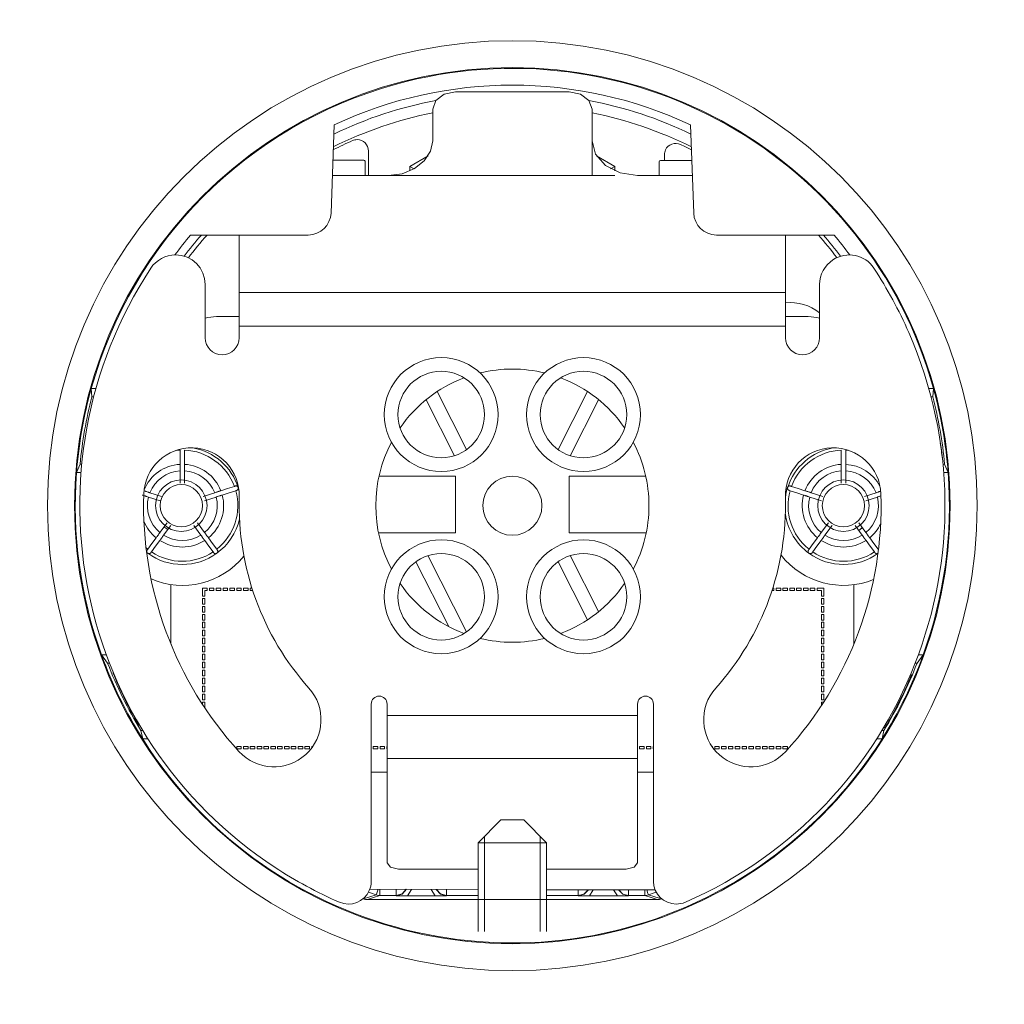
# Model space of a CAD drawing. Header units: millimetres. Extents: x -20 to 20, y -13.8 to 13.8.
# Tile 1 of 6: x -19.9 to -16.3, y -13.8 to -10.1. Entities that reach past the tile are written whole.
import ezdxf

# ---------------------------------------------------------------- set-up
doc = ezdxf.new("R2010")
doc.units = ezdxf.units.MM
doc.header["$MEASUREMENT"] = 0
doc.layers.add('Default', color=7, linetype='Continuous', true_color=0x000000)

msp = doc.modelspace()

# ---------------------------------------------------------------- linework, layer by layer
at = {"layer": 'Default', "color": 178, "lineweight": 0, "true_color": 0x000000}
for points in [[(-17.8116, -10.6941), (-17.8116, -10.448), (-17.8229, -10.4155), (-17.8538, -10.3918), (-17.8961, -10.3831), (-18.3185, -10.3831), (-18.3607, -10.3918), (-18.3917, -10.4155), (-18.403, -10.448), (-18.403, -10.5645), (-18.411, -10.6039), (-18.4342, -10.6396), (-18.4705, -10.6682), (-18.5164, -10.6869), (-18.5675, -10.6941), (-18.5697, -10.6941), (-18.572, -10.6942), (-18.7754, -10.6942)], [(-18.7803, -10.8329), (-18.7689, -10.5057)], [(-17.4343, -10.8329), (-17.4457, -10.5057)], [(-17.4391, -10.6942), (-17.6427, -10.6942), (-17.7073, -10.6843), (-17.7621, -10.6563), (-17.7988, -10.6143), (-17.8116, -10.5647)], [(-18.6412, -10.603), (-18.6412, -10.6942)], [(-18.4718, -10.6689), (-18.4875, -10.6599), (-18.4197, -10.6208)], [(-17.795, -10.6208), (-17.7272, -10.6599)], [(-17.5429, -10.6384), (-17.5429, -10.6168)], [(-18.7735, -10.6371), (-18.6583, -10.6371)], [(-18.6534, -10.6421), (-18.653, -10.6942)], [(-18.4875, -10.6768), (-18.4875, -10.6599)], [(-17.7428, -10.669), (-17.7272, -10.6599), (-17.7272, -10.6768)], [(-17.5622, -10.6942), (-17.5622, -10.6427)], [(-17.558, -10.6384), (-17.4411, -10.6384)], [(-18.572, -10.6942), (-18.4875, -10.6942), (-17.7272, -10.6942), (-17.7694, -10.6941), (-17.8116, -10.6941), (-18.5675, -10.6941)], [(-19.3013, -10.9144), (-18.8647, -10.9144)], [(-19.1209, -10.9144), (-19.1209, -11.1283), (-19.1209, -11.1867), (-19.1209, -11.2532), (-19.1209, -11.2955)], [(-16.9133, -10.9144), (-17.3499, -10.9144)], [(-17.0937, -10.9144), (-17.0937, -11.1283), (-17.0937, -11.1867), (-17.0937, -11.2532), (-17.0937, -11.2955)], [(-19.2476, -11.2955), (-19.2476, -11.0981)], [(-16.967, -11.2955), (-16.967, -11.0981)], [(-19.1209, -11.1283), (-17.0937, -11.1283)], [(-19.1209, -11.2173), (-19.2056, -11.2173)], [(-17.009, -11.2173), (-17.0937, -11.2173)], [(-17.0937, -11.2532), (-19.1209, -11.2532)], [(-19.6524, -11.4835), (-19.6699, -11.4835), (-19.6675, -11.5145), (-19.6608, -11.5145)], [(-18.2769, -11.7104), (-18.3862, -11.4953)], [(-17.9377, -11.7104), (-17.8284, -11.4953)], [(-16.5622, -11.4835), (-16.5447, -11.4835), (-16.5471, -11.5145), (-16.5539, -11.5145)], [(-18.3221, -11.7334), (-18.4276, -11.5257)], [(-17.8925, -11.7334), (-17.787, -11.5257)], [(-19.3407, -11.8345), (-19.3407, -11.7892), (-19.3407, -11.7875), (-19.3407, -11.7859), (-19.3407, -11.7842), (-19.3407, -11.7826), (-19.3407, -11.7794), (-19.3407, -11.7762), (-19.3407, -11.7747), (-19.3407, -11.7732), (-19.3407, -11.7718), (-19.3407, -11.7704), (-19.3407, -11.7677), (-19.3407, -11.7653), (-19.3407, -11.7389), (-19.3407, -11.7124)], [(-19.3238, -11.7124), (-19.3238, -11.7389), (-19.3238, -11.7653), (-19.3238, -11.7664), (-19.3238, -11.7677), (-19.3238, -11.769), (-19.3238, -11.7704), (-19.3238, -11.7732), (-19.3238, -11.7762), (-19.3238, -11.7778), (-19.3238, -11.7794), (-19.3238, -11.781), (-19.3238, -11.7826), (-19.3238, -11.7842), (-19.3238, -11.7859), (-19.3238, -11.7875), (-19.3238, -11.7892), (-19.3238, -11.8345)], [(-16.8866, -11.8345), (-16.8866, -11.7892), (-16.8866, -11.7875), (-16.8866, -11.7859), (-16.8866, -11.7842), (-16.8866, -11.7826), (-16.8866, -11.7794), (-16.8866, -11.7762), (-16.8866, -11.7747), (-16.8866, -11.7732), (-16.8866, -11.7718), (-16.8866, -11.7704), (-16.8866, -11.7677), (-16.8866, -11.7653), (-16.8866, -11.7389), (-16.8866, -11.7124)], [(-16.8697, -11.7124), (-16.8697, -11.7389), (-16.8697, -11.7653), (-16.8697, -11.7664), (-16.8697, -11.7677), (-16.8697, -11.769), (-16.8697, -11.7704), (-16.8697, -11.7732), (-16.8697, -11.7762), (-16.8697, -11.7778), (-16.8697, -11.7794), (-16.8697, -11.781), (-16.8697, -11.7826), (-16.8697, -11.7842), (-16.8697, -11.7859), (-16.8697, -11.7875), (-16.8697, -11.7892), (-16.8697, -11.8345)], [(-19.7051, -11.7648), (-19.7117, -11.7648), (-19.7247, -11.7957), (-19.7078, -11.7957)], [(-16.5114, -11.7443), (-16.5116, -11.7443)], [(-16.5095, -11.7648), (-16.5029, -11.7648), (-16.4899, -11.7957), (-16.5069, -11.7957)], [(-18.6021, -11.8087), (-18.3185, -11.8087), (-18.3185, -12.0199), (-18.6039, -12.0199)], [(-17.6106, -12.0199), (-17.8961, -12.0199), (-17.8961, -11.8087), (-17.6125, -11.8087)], [(-19.4755, -11.8631), (-19.4731, -11.8639), (-19.4706, -11.8647), (-19.4692, -11.8652), (-19.4679, -11.8656), (-19.4665, -11.8661), (-19.465, -11.8665), (-19.462, -11.8675), (-19.459, -11.8685), (-19.4574, -11.869), (-19.4559, -11.8695), (-19.4543, -11.87), (-19.4527, -11.8705), (-19.4096, -11.8845)], [(-19.255, -11.8845), (-19.2119, -11.8705), (-19.2088, -11.8695), (-19.2056, -11.8685), (-19.2041, -11.868), (-19.2026, -11.8675), (-19.201, -11.867), (-19.1996, -11.8665), (-19.1981, -11.8661), (-19.1967, -11.8656), (-19.1953, -11.8652), (-19.194, -11.8647), (-19.1915, -11.8639), (-19.1891, -11.8631), (-19.164, -11.855), (-19.1389, -11.8468), (-19.1373, -11.8463), (-19.1354, -11.8457), (-19.1347, -11.8455), (-19.1339, -11.8453), (-19.1331, -11.8453), (-19.1323, -11.8453), (-19.1315, -11.8454), (-19.1307, -11.8455), (-19.1299, -11.8458), (-19.1291, -11.8461), (-19.1284, -11.8465), (-19.1277, -11.847), (-19.127, -11.8475), (-19.1264, -11.8482), (-19.1259, -11.8488), (-19.1255, -11.8495), (-19.1251, -11.8503), (-19.1248, -11.8511), (-19.1245, -11.8519), (-19.1244, -11.8528), (-19.1244, -11.8536), (-19.1244, -11.8545), (-19.1245, -11.8553), (-19.1247, -11.8561), (-19.125, -11.8569), (-19.1253, -11.8577), (-19.1258, -11.8584), (-19.1263, -11.8591), (-19.1269, -11.8597), (-19.1275, -11.8603), (-19.1281, -11.8607), (-19.1288, -11.8611), (-19.1295, -11.8615), (-19.1302, -11.8618), (-19.132, -11.8624), (-19.1337, -11.8629), (-19.1588, -11.871), (-19.1839, -11.8792), (-19.1863, -11.88), (-19.1888, -11.8808), (-19.1901, -11.8812), (-19.1915, -11.8817), (-19.1929, -11.8821), (-19.1943, -11.8826), (-19.1973, -11.8835), (-19.2004, -11.8846), (-19.2019, -11.8851), (-19.2035, -11.8856), (-19.2051, -11.8861), (-19.2067, -11.8866), (-19.2497, -11.9006)], [(-16.9606, -11.9006), (-17.0037, -11.8866), (-17.0069, -11.8856), (-17.01, -11.8846), (-17.0115, -11.8841), (-17.0131, -11.8836), (-17.0146, -11.8831), (-17.016, -11.8826), (-17.0174, -11.8821), (-17.0189, -11.8817), (-17.0202, -11.8812), (-17.0216, -11.8808), (-17.0241, -11.88), (-17.0265, -11.8792), (-17.0516, -11.871), (-17.0767, -11.8629), (-17.0784, -11.8624), (-17.0802, -11.8618), (-17.0809, -11.8615), (-17.0816, -11.8611), (-17.0823, -11.8607), (-17.0829, -11.8603), (-17.0836, -11.8597), (-17.0841, -11.8591), (-17.0846, -11.8584), (-17.085, -11.8577), (-17.0854, -11.8569), (-17.0857, -11.8561), (-17.0859, -11.8553), (-17.086, -11.8545), (-17.086, -11.8536), (-17.086, -11.8528), (-17.0858, -11.8519), (-17.0856, -11.8511), (-17.0853, -11.8503), (-17.0849, -11.8495), (-17.0845, -11.8488), (-17.0839, -11.8482), (-17.0834, -11.8475), (-17.0827, -11.847), (-17.082, -11.8465), (-17.0813, -11.8461), (-17.0805, -11.8458), (-17.0797, -11.8455), (-17.0789, -11.8454), (-17.0781, -11.8453), (-17.0773, -11.8453), (-17.0765, -11.8453), (-17.0757, -11.8455), (-17.075, -11.8457), (-17.0731, -11.8463), (-17.0715, -11.8468), (-17.0464, -11.855), (-17.0213, -11.8631), (-17.0189, -11.8639), (-17.0164, -11.8647), (-17.0151, -11.8652), (-17.0137, -11.8656), (-17.0123, -11.8661), (-17.0108, -11.8665), (-17.0079, -11.8675), (-17.0048, -11.8685), (-17.0032, -11.869), (-17.0017, -11.8695), (-17.0001, -11.87), (-16.9985, -11.8705), (-16.9554, -11.8845)], [(-16.8008, -11.8845), (-16.7577, -11.8705), (-16.7546, -11.8695), (-16.7514, -11.8685), (-16.7499, -11.868), (-16.7484, -11.8675), (-16.7469, -11.867), (-16.7454, -11.8665), (-16.744, -11.8661), (-16.7425, -11.8656), (-16.7414, -11.8652)], [(-19.4148, -11.9006), (-19.4579, -11.8866), (-19.461, -11.8856), (-19.4642, -11.8846), (-19.4657, -11.8841), (-19.4672, -11.8836), (-19.4687, -11.8831), (-19.4702, -11.8826), (-19.4716, -11.8821), (-19.4731, -11.8817), (-19.4744, -11.8812), (-19.4758, -11.8808), (-19.4783, -11.88), (-19.4807, -11.8792)], [(-16.7396, -11.8824), (-16.7402, -11.8826), (-16.7431, -11.8835), (-16.7462, -11.8846), (-16.7477, -11.8851), (-16.7493, -11.8856), (-16.7509, -11.8861), (-16.7525, -11.8866), (-16.7955, -11.9006)], [(-19.3748, -11.9915), (-19.4015, -12.0282), (-19.4034, -12.0308), (-19.4053, -12.0335), (-19.4063, -12.0348), (-19.4072, -12.0361), (-19.4082, -12.0374), (-19.4091, -12.0386), (-19.41, -12.0398), (-19.4108, -12.041), (-19.4117, -12.0422), (-19.4125, -12.0433), (-19.4141, -12.0455), (-19.4156, -12.0475), (-19.4311, -12.0689), (-19.4466, -12.0902), (-19.4476, -12.0916), (-19.4487, -12.0932), (-19.4492, -12.0938), (-19.4497, -12.0943), (-19.4503, -12.0949), (-19.451, -12.0953), (-19.4517, -12.0957), (-19.4525, -12.0961), (-19.4533, -12.0963), (-19.4541, -12.0965), (-19.4549, -12.0966), (-19.4558, -12.0967), (-19.4566, -12.0966), (-19.4575, -12.0965), (-19.4583, -12.0962), (-19.4591, -12.0959), (-19.4598, -12.0955), (-19.4605, -12.0951), (-19.4612, -12.0945), (-19.4618, -12.0939), (-19.4624, -12.0933), (-19.4628, -12.0926), (-19.4632, -12.0918), (-19.4635, -12.091), (-19.4638, -12.0902), (-19.4639, -12.0894), (-19.464, -12.0885), (-19.464, -12.0877), (-19.4639, -12.0869), (-19.4638, -12.0861), (-19.4635, -12.0853), (-19.4632, -12.0846), (-19.4628, -12.0839), (-19.4624, -12.0833), (-19.4613, -12.0817), (-19.4603, -12.0803), (-19.4447, -12.0589), (-19.4292, -12.0376), (-19.4278, -12.0356), (-19.4262, -12.0334), (-19.4254, -12.0323), (-19.4245, -12.0311), (-19.4237, -12.0299), (-19.4227, -12.0287), (-19.4209, -12.0262), (-19.419, -12.0236), (-19.4181, -12.0222), (-19.4171, -12.0209), (-19.4161, -12.0195), (-19.4151, -12.0182), (-19.3885, -11.9816)], [(-19.2761, -11.9816), (-19.2494, -12.0182), (-19.2475, -12.0209), (-19.2456, -12.0235), (-19.2446, -12.0248), (-19.2437, -12.0262), (-19.2427, -12.0274), (-19.2418, -12.0287), (-19.2409, -12.0299), (-19.24, -12.0311), (-19.2392, -12.0323), (-19.2384, -12.0334), (-19.2368, -12.0356), (-19.2353, -12.0376), (-19.2198, -12.0589), (-19.2043, -12.0803), (-19.2033, -12.0817), (-19.2022, -12.0833), (-19.2018, -12.0839), (-19.2014, -12.0846), (-19.2011, -12.0853), (-19.2008, -12.0861), (-19.2006, -12.0869), (-19.2006, -12.0877), (-19.2006, -12.0885), (-19.2006, -12.0894), (-19.2008, -12.0902), (-19.201, -12.091), (-19.2013, -12.0918), (-19.2018, -12.0926), (-19.2022, -12.0933), (-19.2028, -12.0939), (-19.2034, -12.0945), (-19.204, -12.0951), (-19.2047, -12.0955), (-19.2055, -12.0959), (-19.2063, -12.0962), (-19.2071, -12.0965), (-19.208, -12.0966), (-19.2088, -12.0967), (-19.2096, -12.0966), (-19.2105, -12.0965), (-19.2113, -12.0963), (-19.2121, -12.0961), (-19.2129, -12.0957), (-19.2136, -12.0953), (-19.2142, -12.0949), (-19.2148, -12.0943), (-19.2153, -12.0938), (-19.2158, -12.0932), (-19.217, -12.0916), (-19.218, -12.0902), (-19.2335, -12.0689), (-19.249, -12.0475), (-19.2505, -12.0455), (-19.252, -12.0434), (-19.2529, -12.0422), (-19.2537, -12.0411), (-19.2546, -12.0398), (-19.2555, -12.0386), (-19.2573, -12.0361), (-19.2592, -12.0335), (-19.2602, -12.0322), (-19.2611, -12.0308), (-19.2621, -12.0295), (-19.2631, -12.0282), (-19.2897, -11.9915)], [(-16.9207, -11.9915), (-16.9473, -12.0282), (-16.9492, -12.0308), (-16.9512, -12.0335), (-16.9521, -12.0348), (-16.9531, -12.0361), (-16.954, -12.0374), (-16.9549, -12.0386), (-16.9558, -12.0398), (-16.9566, -12.041), (-16.9575, -12.0422), (-16.9583, -12.0433), (-16.9599, -12.0455), (-16.9614, -12.0475), (-16.9769, -12.0689), (-16.9924, -12.0902), (-16.9934, -12.0916), (-16.9946, -12.0932), (-16.995, -12.0938), (-16.9955, -12.0943), (-16.9962, -12.0949), (-16.9968, -12.0953), (-16.9975, -12.0957), (-16.9983, -12.0961), (-16.9991, -12.0963), (-16.9999, -12.0965), (-17.0007, -12.0966), (-17.0016, -12.0967), (-17.0024, -12.0966), (-17.0033, -12.0965), (-17.0041, -12.0962), (-17.0049, -12.0959), (-17.0056, -12.0955), (-17.0064, -12.0951), (-17.007, -12.0945), (-17.0076, -12.0939), (-17.0081, -12.0933), (-17.0086, -12.0926), (-17.009, -12.0918), (-17.0094, -12.091), (-17.0096, -12.0902), (-17.0098, -12.0894), (-17.0098, -12.0885), (-17.0098, -12.0877), (-17.0097, -12.0869), (-17.0095, -12.0861), (-17.0093, -12.0853), (-17.009, -12.0846), (-17.0086, -12.0839), (-17.0082, -12.0833), (-17.0071, -12.0817), (-17.0061, -12.0803), (-16.9905, -12.0589), (-16.975, -12.0376), (-16.9736, -12.0356), (-16.972, -12.0334), (-16.9712, -12.0323), (-16.9704, -12.0311), (-16.9695, -12.0299), (-16.9686, -12.0287), (-16.9667, -12.0262), (-16.9648, -12.0236), (-16.9639, -12.0222), (-16.9629, -12.0209), (-16.9619, -12.0195), (-16.961, -12.0182), (-16.9343, -11.9816)], [(-16.8218, -11.9816), (-16.7952, -12.0182), (-16.7933, -12.0209), (-16.7914, -12.0235), (-16.7904, -12.0248), (-16.7895, -12.0262), (-16.7885, -12.0274), (-16.7876, -12.0287), (-16.7867, -12.0299), (-16.7859, -12.0311), (-16.785, -12.0323), (-16.7842, -12.0334), (-16.7826, -12.0356), (-16.7812, -12.0376), (-16.7656, -12.0589), (-16.7501, -12.0803)], [(-16.7498, -12.0951), (-16.7506, -12.0955), (-16.7513, -12.0959), (-16.7521, -12.0962), (-16.7529, -12.0965), (-16.7537, -12.0966), (-16.7546, -12.0967), (-16.7554, -12.0966), (-16.7563, -12.0965), (-16.7571, -12.0963), (-16.7579, -12.0961), (-16.7587, -12.0957), (-16.7594, -12.0953), (-16.76, -12.0949), (-16.7606, -12.0943), (-16.7612, -12.0938), (-16.7616, -12.0932), (-16.7628, -12.0916), (-16.7638, -12.0902), (-16.7793, -12.0689), (-16.7948, -12.0475), (-16.7963, -12.0455), (-16.7979, -12.0434), (-16.7987, -12.0422), (-16.7995, -12.0411), (-16.8004, -12.0398), (-16.8013, -12.0386), (-16.8031, -12.0361), (-16.805, -12.0335), (-16.806, -12.0322), (-16.8069, -12.0308), (-16.8079, -12.0295), (-16.8089, -12.0282), (-16.8355, -11.9915)], [(-18.3436, -12.367), (-18.4657, -12.1266)], [(-18.2769, -12.3863), (-18.4205, -12.1037)], [(-17.9377, -12.1266), (-17.8284, -12.3418)], [(-17.8925, -12.1037), (-17.787, -12.3114)], [(-19.3745, -12.2112), (-19.3745, -12.4321)], [(-19.0737, -12.2249), (-19.0797, -12.2249), (-19.0797, -12.2333), (-19.071, -12.2333)], [(-17.1409, -12.2249), (-17.1367, -12.2249), (-17.1367, -12.2333), (-17.1436, -12.2333)], [(-16.8401, -12.4321), (-16.8401, -12.2117)], [(-19.6021, -12.5033), (-19.6092, -12.5033), (-19.6319, -12.4724), (-19.6139, -12.4724)], [(-16.6125, -12.5033), (-16.6054, -12.5033), (-16.5827, -12.4724), (-16.6007, -12.4724)], [(-19.2572, -12.6558), (-19.2572, -12.6469), (-19.2487, -12.6469), (-19.2487, -12.668), (-19.2491, -12.668)], [(-18.6311, -12.6546), (-18.6311, -13.3123)], [(-18.234, -13.2673), (-18.5297, -13.2673), (-18.5596, -13.2602), (-18.572, -13.2431), (-18.572, -12.856), (-18.572, -12.8129), (-18.572, -12.758), (-18.572, -12.6968), (-18.572, -12.6546)], [(-17.9806, -13.2673), (-17.6849, -13.2673), (-17.655, -13.2602), (-17.6427, -13.2431), (-17.6427, -12.856), (-17.6427, -12.8129), (-17.6427, -12.758), (-17.6427, -12.6968), (-17.6427, -12.6546)], [(-17.5835, -12.6546), (-17.5835, -13.3123)], [(-16.9601, -12.6598), (-16.9601, -12.6469), (-16.9517, -12.6469)], [(-18.572, -12.6968), (-17.6427, -12.6968)], [(-19.4934, -12.733), (-19.4905, -12.733)], [(-16.7233, -12.741), (-16.7289, -12.741)], [(-19.4591, -12.784), (-19.4792, -12.784), (-19.4862, -12.753), (-19.4785, -12.753)], [(-16.7555, -12.784), (-16.7354, -12.784), (-16.7284, -12.753), (-16.7361, -12.753)], [(-18.8517, -12.8165), (-18.8517, -12.8116), (-18.8482, -12.8116)], [(-18.572, -12.8116), (-18.5728, -12.8116), (-18.5728, -12.8201), (-18.572, -12.8201)], [(-17.5835, -12.8116), (-17.5844, -12.8116), (-17.5844, -12.8201), (-17.5835, -12.8201)], [(-17.3664, -12.8116), (-17.3648, -12.8116), (-17.3648, -12.814)], [(-17.0758, -12.8116), (-17.0775, -12.8116), (-17.0775, -12.8136)], [(-17.6427, -12.856), (-18.572, -12.856)], [(-18.6311, -12.907), (-18.5719, -12.907)], [(-17.6427, -12.907), (-17.5835, -12.907)], [(-17.9806, -13.1689), (-18.0651, -13.0844), (-18.0774, -13.0844), (-18.1073, -13.0844), (-18.1372, -13.0844), (-18.1496, -13.0844), (-18.234, -13.1689)], [(-18.2103, -13.4983), (-18.2103, -13.1452)], [(-18.0043, -13.4983), (-18.0043, -13.1452)], [(-17.9806, -13.4983), (-17.9806, -13.1689), (-17.9902, -13.1689), (-18.0177, -13.1689), (-18.0588, -13.1689), (-18.1073, -13.1689), (-18.1558, -13.1689), (-18.1969, -13.1689), (-18.2244, -13.1689), (-18.234, -13.1689), (-18.234, -13.4983)], [(-18.6603, -13.3773), (-18.6367, -13.3699), (-18.6124, -13.3626), (-18.6104, -13.3567), (-18.6051, -13.3415)], [(-18.5389, -13.3417), (-18.5389, -13.3586), (-18.5389, -13.3649), (-18.5985, -13.3649), (-18.6223, -13.3725), (-18.6453, -13.3801)], [(-18.234, -13.3425), (-18.6363, -13.3414)], [(-18.5985, -13.3415), (-18.5985, -13.3585), (-18.5985, -13.3649), (-18.6056, -13.3643), (-18.6124, -13.3626)], [(-18.5012, -13.3418), (-18.5168, -13.3587), (-18.5389, -13.3649), (-18.5382, -13.3656), (-18.5158, -13.3592), (-18.5002, -13.3418)], [(-18.3522, -13.3656), (-18.357, -13.3656), (-18.3618, -13.3657), (-18.3667, -13.3657), (-18.3717, -13.3657), (-18.3743, -13.3657), (-18.3769, -13.3657), (-18.3796, -13.3657), (-18.3823, -13.3657), (-18.3851, -13.3657), (-18.3878, -13.3657), (-18.3906, -13.3657), (-18.3935, -13.3657), (-18.497, -13.3657), (-18.4998, -13.3657), (-18.5026, -13.3657), (-18.5054, -13.3657), (-18.5082, -13.3657), (-18.5109, -13.3657), (-18.5136, -13.3657), (-18.5162, -13.3657), (-18.5188, -13.3657), (-18.5238, -13.3657), (-18.5286, -13.3657), (-18.5334, -13.3656), (-18.5382, -13.3656)], [(-18.4821, -13.3419), (-18.497, -13.3657)], [(-18.3935, -13.3657), (-18.4083, -13.3421)], [(-18.3901, -13.3421), (-18.3745, -13.3592), (-18.3522, -13.3656), (-18.3516, -13.3649), (-18.3735, -13.3588), (-18.3891, -13.3421)], [(-18.3516, -13.3422), (-18.3516, -13.3587), (-18.3516, -13.3649), (-18.234, -13.3649)], [(-17.5772, -13.3443), (-17.9806, -13.3432)], [(-17.9806, -13.3649), (-17.8631, -13.3649), (-17.8631, -13.3591), (-17.8631, -13.3435)], [(-17.8253, -13.3437), (-17.8408, -13.3597), (-17.8624, -13.3656), (-17.8631, -13.3649), (-17.8418, -13.3592), (-17.8264, -13.3436)], [(-17.6764, -13.3656), (-17.6811, -13.3656), (-17.686, -13.3657), (-17.6909, -13.3657), (-17.6959, -13.3657), (-17.6984, -13.3657), (-17.701, -13.3657), (-17.7037, -13.3657), (-17.7064, -13.3657), (-17.7092, -13.3657), (-17.712, -13.3657), (-17.7148, -13.3657), (-17.7176, -13.3657), (-17.8211, -13.3657), (-17.824, -13.3657), (-17.8268, -13.3657), (-17.8296, -13.3657), (-17.8323, -13.3657), (-17.835, -13.3657), (-17.8377, -13.3657), (-17.8403, -13.3657), (-17.8429, -13.3657), (-17.8479, -13.3657), (-17.8528, -13.3657), (-17.8576, -13.3656), (-17.8624, -13.3656)], [(-17.8068, -13.3437), (-17.8211, -13.3657)], [(-17.7176, -13.3657), (-17.7318, -13.3439)], [(-17.7133, -13.344), (-17.6978, -13.3598), (-17.6764, -13.3656), (-17.6757, -13.3649), (-17.6968, -13.3593), (-17.7122, -13.344)], [(-17.5693, -13.3801), (-17.5924, -13.3725), (-17.6161, -13.3649), (-17.6757, -13.3649), (-17.6757, -13.3592), (-17.6757, -13.3441)], [(-17.6161, -13.3442), (-17.6161, -13.3593), (-17.6161, -13.3649), (-17.609, -13.3643), (-17.6022, -13.3626)], [(-17.6086, -13.3442), (-17.6039, -13.3575), (-17.6022, -13.3626), (-17.5779, -13.3699), (-17.5543, -13.3773)], [(-17.5543, -13.3773), (-17.558, -13.3785), (-17.5617, -13.3794), (-17.5654, -13.3799), (-17.5693, -13.3801), (-18.6453, -13.3801), (-18.6491, -13.3799), (-18.6529, -13.3794), (-18.6567, -13.3785), (-18.6603, -13.3773)]]:
    msp.add_lwpolyline(points, dxfattribs=at)
for points in [[(-19.2403, -12.2333), (-19.2487, -12.2333), (-19.2487, -12.2541), (-19.2572, -12.2541), (-19.2572, -12.2249), (-19.2403, -12.2249)], [(-19.2149, -12.2249), (-19.2149, -12.2333), (-19.2318, -12.2333), (-19.2318, -12.2249)], [(-19.1896, -12.2333), (-19.2065, -12.2333), (-19.2065, -12.2249), (-19.1896, -12.2249)], [(-19.1642, -12.2333), (-19.1811, -12.2333), (-19.1811, -12.2249), (-19.1642, -12.2249)], [(-19.1389, -12.2333), (-19.1558, -12.2333), (-19.1558, -12.2249), (-19.1389, -12.2249)], [(-19.1135, -12.2333), (-19.1304, -12.2333), (-19.1304, -12.2249), (-19.1135, -12.2249)], [(-19.0882, -12.2249), (-19.0882, -12.2333), (-19.1051, -12.2333), (-19.1051, -12.2249)], [(-17.1113, -12.2333), (-17.1282, -12.2333), (-17.1282, -12.2249), (-17.1113, -12.2249)], [(-17.086, -12.2333), (-17.1029, -12.2333), (-17.1029, -12.2249), (-17.086, -12.2249)], [(-17.0606, -12.2249), (-17.0606, -12.2333), (-17.0775, -12.2333), (-17.0775, -12.2249)], [(-17.0353, -12.2333), (-17.0522, -12.2333), (-17.0522, -12.2249), (-17.0353, -12.2249)], [(-17.0099, -12.2333), (-17.0268, -12.2333), (-17.0268, -12.2249), (-17.0099, -12.2249)], [(-16.9846, -12.2249), (-16.9846, -12.2333), (-17.0015, -12.2333), (-17.0015, -12.2249)], [(-16.9517, -12.2541), (-16.9517, -12.2249), (-16.9762, -12.2249), (-16.9762, -12.2333), (-16.9601, -12.2333), (-16.9601, -12.2541)], [(-19.2487, -12.2625), (-19.2487, -12.2837), (-19.2572, -12.2837), (-19.2572, -12.2625)], [(-16.9517, -12.2837), (-16.9517, -12.2625), (-16.9601, -12.2625), (-16.9601, -12.2837)], [(-19.2572, -12.2921), (-19.2487, -12.2921), (-19.2487, -12.3132), (-19.2572, -12.3132)], [(-16.9601, -12.3132), (-16.9601, -12.2921), (-16.9517, -12.2921), (-16.9517, -12.3132)], [(-19.2487, -12.3217), (-19.2487, -12.3428), (-19.2572, -12.3428), (-19.2572, -12.3217)], [(-16.9601, -12.3428), (-16.9517, -12.3428), (-16.9517, -12.3217), (-16.9601, -12.3217)], [(-19.2572, -12.3512), (-19.2487, -12.3512), (-19.2487, -12.3723), (-19.2572, -12.3723)], [(-19.2572, -12.3808), (-19.2487, -12.3808), (-19.2487, -12.4019), (-19.2572, -12.4019)], [(-16.9601, -12.3512), (-16.9517, -12.3512), (-16.9517, -12.3723), (-16.9601, -12.3723)], [(-16.9601, -12.3808), (-16.9517, -12.3808), (-16.9517, -12.4019), (-16.9601, -12.4019)], [(-19.2487, -12.4104), (-19.2487, -12.4315), (-19.2572, -12.4315), (-19.2572, -12.4104)], [(-16.9517, -12.4315), (-16.9517, -12.4104), (-16.9601, -12.4104), (-16.9601, -12.4315)], [(-19.2572, -12.4399), (-19.2487, -12.4399), (-19.2487, -12.4611), (-19.2572, -12.4611)], [(-16.9601, -12.4399), (-16.9517, -12.4399), (-16.9517, -12.4611), (-16.9601, -12.4611)], [(-19.2487, -12.4695), (-19.2487, -12.4906), (-19.2572, -12.4906), (-19.2572, -12.4695)], [(-16.9601, -12.4906), (-16.9517, -12.4906), (-16.9517, -12.4695), (-16.9601, -12.4695)], [(-19.2487, -12.4991), (-19.2487, -12.5202), (-19.2572, -12.5202), (-19.2572, -12.4991)], [(-19.2487, -12.5286), (-19.2487, -12.5498), (-19.2572, -12.5498), (-19.2572, -12.5286)], [(-16.9601, -12.4991), (-16.9517, -12.4991), (-16.9517, -12.5202), (-16.9601, -12.5202)], [(-16.9517, -12.5498), (-16.9517, -12.5286), (-16.9601, -12.5286), (-16.9601, -12.5498)], [(-19.2487, -12.5582), (-19.2487, -12.5793), (-19.2572, -12.5793), (-19.2572, -12.5582)], [(-16.9601, -12.5582), (-16.9517, -12.5582), (-16.9517, -12.5793), (-16.9601, -12.5793)], [(-19.2572, -12.5878), (-19.2487, -12.5878), (-19.2487, -12.6089), (-19.2572, -12.6089)], [(-16.9601, -12.5878), (-16.9517, -12.5878), (-16.9517, -12.6089), (-16.9601, -12.6089)], [(-19.2487, -12.6174), (-19.2487, -12.6385), (-19.2572, -12.6385), (-19.2572, -12.6174)], [(-16.9517, -12.6385), (-16.9517, -12.6174), (-16.9601, -12.6174), (-16.9601, -12.6385)], [(-19.1304, -12.8116), (-19.1304, -12.8201), (-19.1135, -12.8201), (-19.1135, -12.8116)], [(-19.1051, -12.8116), (-19.0882, -12.8116), (-19.0882, -12.8201), (-19.1051, -12.8201)], [(-19.0797, -12.8116), (-19.0628, -12.8116), (-19.0628, -12.8201), (-19.0797, -12.8201)], [(-19.0375, -12.8116), (-19.0375, -12.8201), (-19.0544, -12.8201), (-19.0544, -12.8116)], [(-19.029, -12.8201), (-19.0121, -12.8201), (-19.0121, -12.8116), (-19.029, -12.8116)], [(-19.0037, -12.8116), (-18.9868, -12.8116), (-18.9868, -12.8201), (-19.0037, -12.8201)], [(-18.9784, -12.8116), (-18.9615, -12.8116), (-18.9615, -12.8201), (-18.9784, -12.8201)], [(-18.953, -12.8201), (-18.9361, -12.8201), (-18.9361, -12.8116), (-18.953, -12.8116)], [(-18.9108, -12.8116), (-18.9108, -12.8201), (-18.9277, -12.8201), (-18.9277, -12.8116)], [(-18.9023, -12.8201), (-18.8854, -12.8201), (-18.8854, -12.8116), (-18.9023, -12.8116)], [(-18.8601, -12.8116), (-18.8601, -12.8201), (-18.877, -12.8201), (-18.877, -12.8116)], [(-18.6235, -12.8116), (-18.6066, -12.8116), (-18.6066, -12.8201), (-18.6235, -12.8201)], [(-18.5813, -12.8116), (-18.5813, -12.8201), (-18.5982, -12.8201), (-18.5982, -12.8116)], [(-17.6351, -12.8201), (-17.6182, -12.8201), (-17.6182, -12.8116), (-17.6351, -12.8116)], [(-17.6098, -12.8201), (-17.5929, -12.8201), (-17.5929, -12.8116), (-17.6098, -12.8116)], [(-17.3394, -12.8116), (-17.3394, -12.8201), (-17.3563, -12.8201), (-17.3563, -12.8116)], [(-17.3141, -12.8116), (-17.3141, -12.8201), (-17.331, -12.8201), (-17.331, -12.8116)], [(-17.3056, -12.8116), (-17.2887, -12.8116), (-17.2887, -12.8201), (-17.3056, -12.8201)], [(-17.2803, -12.8116), (-17.2634, -12.8116), (-17.2634, -12.8201), (-17.2803, -12.8201)], [(-17.2381, -12.8116), (-17.2381, -12.8201), (-17.2549, -12.8201), (-17.2549, -12.8116)], [(-17.2296, -12.8116), (-17.2127, -12.8116), (-17.2127, -12.8201), (-17.2296, -12.8201)], [(-17.2043, -12.8116), (-17.1874, -12.8116), (-17.1874, -12.8201), (-17.2043, -12.8201)], [(-17.1789, -12.8116), (-17.162, -12.8116), (-17.162, -12.8201), (-17.1789, -12.8201)], [(-17.1367, -12.8116), (-17.1367, -12.8201), (-17.1536, -12.8201), (-17.1536, -12.8116)], [(-17.1282, -12.8201), (-17.1113, -12.8201), (-17.1113, -12.8116), (-17.1282, -12.8116)], [(-17.1029, -12.8116), (-17.086, -12.8116), (-17.086, -12.8201), (-17.1029, -12.8201)]]:
    msp.add_lwpolyline(points, close=True, dxfattribs=at)
for points in [[(-16.5447, -11.4835), (-16.785, -10.6205), (-17.6793, -10.1157), (-18.5424, -10.3559)], [(-18.1073, -10.1935), (-19.06, -10.1935), (-19.8323, -10.9658), (-19.8323, -11.9185)], [(-16.3823, -11.9185), (-16.3823, -10.9658), (-17.1546, -10.1935), (-18.1073, -10.1935)], [(-18.1073, -10.2935), (-19.0048, -10.2935), (-19.7323, -11.0211), (-19.7323, -11.9185)], [(-16.4823, -11.9185), (-16.4823, -11.0211), (-17.2099, -10.2935), (-18.1073, -10.2935)], [(-17.4457, -10.5057), (-17.8649, -10.3094), (-18.3497, -10.3094), (-18.7689, -10.5057)], [(-18.5424, -10.3559), (-19.0898, -10.5083), (-19.5175, -10.9361), (-19.6699, -11.4835)], [(-18.3915, -10.4153), (-18.5225, -10.4401), (-18.6498, -10.4819), (-18.77, -10.5397)], [(-17.4446, -10.5397), (-17.5648, -10.4819), (-17.6921, -10.4401), (-17.8231, -10.4153)], [(-18.4029, -10.4606), (-18.5309, -10.4866), (-18.6549, -10.5292), (-18.7717, -10.5875)], [(-17.4429, -10.5875), (-17.5597, -10.5292), (-17.6837, -10.4866), (-17.8117, -10.4606)], [(-18.7004, -10.5643), (-18.7246, -10.5749), (-18.7485, -10.5861), (-18.7721, -10.598)], [(-18.6834, -10.5607), (-18.6893, -10.5607), (-18.695, -10.5619), (-18.7004, -10.5643)], [(-18.6412, -10.603), (-18.6412, -10.5796), (-18.6601, -10.5607), (-18.6834, -10.5607)], [(-17.4828, -10.5785), (-17.504, -10.5686), (-17.5291, -10.5777), (-17.539, -10.5989)], [(-17.4425, -10.598), (-17.4559, -10.5913), (-17.4693, -10.5848), (-17.4828, -10.5785)], [(-17.539, -10.5989), (-17.5416, -10.6045), (-17.5429, -10.6106), (-17.5429, -10.6168)], [(-18.6547, -10.6391), (-18.6555, -10.6379), (-18.6568, -10.6371), (-18.6583, -10.6371)], [(-18.6534, -10.6421), (-18.6534, -10.641), (-18.6539, -10.6399), (-18.6547, -10.6391)], [(-17.558, -10.6384), (-17.5603, -10.6384), (-17.5622, -10.6402), (-17.5622, -10.6425)], [(-17.5622, -10.6425), (-17.5622, -10.6426), (-17.5622, -10.6426), (-17.5622, -10.6427)], [(-18.8647, -10.9144), (-18.8192, -10.9144), (-18.7819, -10.8784), (-18.7803, -10.8329)], [(-17.4343, -10.8329), (-17.4327, -10.8784), (-17.3954, -10.9144), (-17.3499, -10.9144)], [(-19.3013, -10.9144), (-19.3215, -10.9385), (-19.341, -10.9631), (-19.3597, -10.9883)], [(-19.2615, -10.9144), (-19.2837, -10.9399), (-19.305, -10.9661), (-19.3254, -10.993)], [(-19.2404, -10.9144), (-19.2645, -10.9419), (-19.2876, -10.9701), (-19.3097, -10.9992)], [(-16.9029, -10.9983), (-16.9248, -10.9695), (-16.9477, -10.9416), (-16.9716, -10.9144)], [(-16.8892, -10.993), (-16.9096, -10.9661), (-16.9309, -10.9399), (-16.9531, -10.9144)], [(-16.8549, -10.9883), (-16.8736, -10.9631), (-16.8931, -10.9385), (-16.9133, -10.9144)], [(-19.3575, -10.9883), (-19.3945, -10.9883), (-19.429, -11.0069), (-19.4493, -11.0379)], [(-19.2476, -11.0981), (-19.2476, -11.0375), (-19.2968, -10.9883), (-19.3575, -10.9883)], [(-16.7653, -11.0379), (-16.7986, -10.9871), (-16.8667, -10.973), (-16.9174, -11.0063)], [(-16.9174, -11.0063), (-16.9483, -11.0266), (-16.967, -11.0611), (-16.967, -11.0981)], [(-19.4493, -11.0379), (-19.9357, -11.779), (-19.7291, -12.7741), (-18.988, -13.2605)], [(-16.6361, -11.2765), (-16.6724, -11.1934), (-16.7156, -11.1136), (-16.7653, -11.0379)], [(-16.967, -11.2032), (-17.0025, -11.1743), (-17.0482, -11.161), (-17.0937, -11.1664)], [(-19.2056, -11.2173), (-19.2198, -11.2173), (-19.2339, -11.2191), (-19.2476, -11.2227)], [(-16.967, -11.2227), (-16.9807, -11.2191), (-16.9949, -11.2173), (-17.009, -11.2173)], [(-17.4652, -13.3897), (-16.6527, -13.0351), (-16.2815, -12.0889), (-16.6361, -11.2765)], [(-19.2476, -11.2955), (-19.2476, -11.3305), (-19.2193, -11.3588), (-19.1843, -11.3588)], [(-19.1843, -11.3588), (-19.1493, -11.3588), (-19.1209, -11.3305), (-19.1209, -11.2955)], [(-17.0937, -11.2955), (-17.0937, -11.3305), (-17.0653, -11.3588), (-17.0303, -11.3588)], [(-17.0303, -11.3588), (-16.9953, -11.3588), (-16.967, -11.3305), (-16.967, -11.2955)], [(-18.3713, -11.3694), (-18.488, -11.3694), (-18.5825, -11.4639), (-18.5825, -11.5806)], [(-18.1601, -11.5806), (-18.1601, -11.4639), (-18.2547, -11.3694), (-18.3713, -11.3694)], [(-17.8433, -11.3694), (-17.9599, -11.3694), (-18.0545, -11.4639), (-18.0545, -11.5806)], [(-17.6321, -11.5806), (-17.6321, -11.4639), (-17.7266, -11.3694), (-17.8433, -11.3694)], [(-18.3713, -11.4201), (-18.46, -11.4201), (-18.5318, -11.492), (-18.5318, -11.5806)], [(-18.2108, -11.5806), (-18.2108, -11.492), (-18.2827, -11.4201), (-18.3713, -11.4201)], [(-17.9873, -11.4261), (-18.0662, -11.4068), (-18.1485, -11.4068), (-18.2274, -11.4261)], [(-17.8433, -11.4201), (-17.932, -11.4201), (-18.0038, -11.492), (-18.0038, -11.5806)], [(-17.6828, -11.5806), (-17.6828, -11.492), (-17.7547, -11.4201), (-17.8433, -11.4201)], [(-18.2865, -11.4444), (-18.3827, -11.4807), (-18.4655, -11.5455), (-18.5241, -11.63)], [(-17.6906, -11.63), (-17.7491, -11.5454), (-17.832, -11.4807), (-17.9282, -11.4443)], [(-19.6699, -11.4835), (-19.6983, -11.5855), (-19.7167, -11.6901), (-19.7247, -11.7957)], [(-16.4899, -11.7957), (-16.4979, -11.6901), (-16.5163, -11.5855), (-16.5447, -11.4835)], [(-19.6675, -11.5145), (-19.6888, -11.5966), (-19.7036, -11.6803), (-19.7117, -11.7648)], [(-16.5029, -11.7648), (-16.511, -11.6803), (-16.5258, -11.5966), (-16.5471, -11.5145)], [(-18.5825, -11.5806), (-18.5825, -11.6972), (-18.488, -11.7918), (-18.3713, -11.7918)], [(-18.5318, -11.5806), (-18.5318, -11.6693), (-18.46, -11.7411), (-18.3713, -11.7411)], [(-18.3713, -11.7918), (-18.2547, -11.7918), (-18.1601, -11.6972), (-18.1601, -11.5806)], [(-18.3713, -11.7411), (-18.2827, -11.7411), (-18.2108, -11.6693), (-18.2108, -11.5806)], [(-18.0545, -11.5806), (-18.0545, -11.6972), (-17.9599, -11.7918), (-17.8433, -11.7918)], [(-18.0038, -11.5806), (-18.0038, -11.6693), (-17.932, -11.7411), (-17.8433, -11.7411)], [(-17.8433, -11.7411), (-17.7547, -11.7411), (-17.6828, -11.6693), (-17.6828, -11.5806)], [(-17.8433, -11.7918), (-17.7266, -11.7918), (-17.6321, -11.6972), (-17.6321, -11.5806)], [(-18.5561, -11.6829), (-18.6336, -11.8304), (-18.6336, -12.0066), (-18.5561, -12.1541)], [(-17.6004, -11.9185), (-17.6004, -11.8364), (-17.6204, -11.7556), (-17.6585, -11.6829)], [(-16.5114, -11.7443), (-16.5136, -11.7245), (-16.5162, -11.7048), (-16.5192, -11.6851)], [(-19.2924, -11.704), (-19.3903, -11.7009), (-19.4721, -11.7778), (-19.4752, -11.8757)], [(-19.3407, -11.7124), (-19.3458, -11.7127), (-19.3509, -11.713), (-19.3559, -11.7136)], [(-19.1389, -11.8468), (-19.1678, -11.7688), (-19.2407, -11.7158), (-19.3238, -11.7124)], [(-19.1248, -11.8511), (-19.1495, -11.775), (-19.2139, -11.7185), (-19.2926, -11.704)], [(-19.1206, -11.8868), (-19.1175, -11.7889), (-19.1944, -11.707), (-19.2924, -11.704)], [(-16.9223, -11.704), (-17.0202, -11.7071), (-17.0971, -11.789), (-17.094, -11.8868)], [(-16.9174, -11.7039), (-16.9962, -11.7183), (-17.0608, -11.7749), (-17.0856, -11.8511)], [(-16.8866, -11.7124), (-16.9696, -11.7158), (-17.0426, -11.7688), (-17.0715, -11.8468)], [(-16.7394, -11.8757), (-16.7425, -11.7777), (-16.8244, -11.7009), (-16.9223, -11.704)], [(-16.8605, -11.713), (-16.8635, -11.7128), (-16.8666, -11.7126), (-16.8697, -11.7124)], [(-19.3407, -11.7653), (-19.3995, -11.7685), (-19.4513, -11.8051), (-19.4739, -11.8594)], [(-19.1891, -11.8631), (-19.2109, -11.8069), (-19.2636, -11.7686), (-19.3238, -11.7653)], [(-16.8866, -11.7653), (-16.9468, -11.7686), (-16.9995, -11.8069), (-17.0213, -11.8631)], [(-16.7429, -11.8459), (-16.7682, -11.7987), (-16.8162, -11.7682), (-16.8697, -11.7653)], [(-19.7247, -11.7957), (-19.7421, -12.0253), (-19.7105, -12.2559), (-19.6319, -12.4724)], [(-19.3407, -11.7892), (-19.3906, -11.7924), (-19.4342, -11.8241), (-19.4527, -11.8705)], [(-19.2119, -11.8705), (-19.2304, -11.8241), (-19.274, -11.7924), (-19.3238, -11.7892)], [(-16.8866, -11.7892), (-16.9364, -11.7924), (-16.98, -11.8241), (-16.9985, -11.8705)], [(-16.7577, -11.8705), (-16.7762, -11.8241), (-16.8198, -11.7924), (-16.8697, -11.7892)], [(-16.5827, -12.4724), (-16.5041, -12.2559), (-16.4725, -12.0253), (-16.4899, -11.7957)], [(-19.3359, -11.8232), (-19.3886, -11.8232), (-19.4313, -11.8659), (-19.4313, -11.9185)], [(-19.2405, -11.9185), (-19.2405, -11.8659), (-19.2832, -11.8232), (-19.3359, -11.8232)], [(-18.1073, -11.8087), (-18.168, -11.8087), (-18.2171, -11.8579), (-18.2171, -11.9185)], [(-17.9975, -11.9185), (-17.9975, -11.8579), (-18.0466, -11.8087), (-18.1073, -11.8087)], [(-16.8787, -11.8232), (-16.9314, -11.8232), (-16.9741, -11.8659), (-16.9741, -11.9185)], [(-16.7833, -11.9185), (-16.7833, -11.8659), (-16.8261, -11.8232), (-16.8787, -11.8232)], [(-19.4752, -11.8757), (-19.4864, -12.2278), (-19.3596, -12.5704), (-19.1219, -12.8305)], [(-19.3359, -11.8401), (-19.3792, -11.8401), (-19.4144, -11.8752), (-19.4144, -11.9185)], [(-19.2574, -11.9185), (-19.2574, -11.8752), (-19.2926, -11.8401), (-19.3359, -11.8401)], [(-19.2043, -12.0803), (-19.1391, -12.0287), (-19.1112, -11.943), (-19.1337, -11.8629)], [(-19.1216, -11.8619), (-19.1225, -11.8583), (-19.1236, -11.8547), (-19.1248, -11.8511)], [(-17.0767, -11.8629), (-17.0991, -11.943), (-17.0713, -12.0287), (-17.0061, -12.0803)], [(-17.0856, -11.8511), (-17.0894, -11.8628), (-17.0922, -11.8748), (-17.094, -11.887)], [(-17.0927, -12.8305), (-16.855, -12.5704), (-16.7282, -12.2278), (-16.7394, -11.8757)], [(-16.8787, -11.8401), (-16.922, -11.8401), (-16.9572, -11.8752), (-16.9572, -11.9185)], [(-16.8002, -11.9185), (-16.8002, -11.8752), (-16.8354, -11.8401), (-16.8787, -11.8401)], [(-19.4579, -11.8866), (-19.4702, -11.935), (-19.4536, -11.9862), (-19.4151, -12.0182)], [(-19.2494, -12.0182), (-19.211, -11.9862), (-19.1943, -11.935), (-19.2067, -11.8866)], [(-19.2353, -12.0376), (-19.1886, -11.9995), (-19.1684, -11.9375), (-19.1839, -11.8792)], [(-19.1206, -11.8868), (-19.1287, -12.1475), (-19.0362, -12.4012), (-18.8621, -12.5953)], [(-17.3525, -12.5953), (-17.1784, -12.4012), (-17.0859, -12.1475), (-17.094, -11.8868)], [(-17.0265, -11.8792), (-17.0419, -11.9375), (-17.0218, -11.9995), (-16.975, -12.0376)], [(-17.0037, -11.8866), (-17.016, -11.935), (-16.9994, -11.9862), (-16.961, -12.0182)], [(-16.7952, -12.0182), (-16.7568, -11.9862), (-16.7402, -11.935), (-16.7525, -11.8866)], [(-19.8323, -11.9185), (-19.8323, -12.8712), (-19.06, -13.6435), (-18.1073, -13.6435)], [(-19.7323, -11.9185), (-19.7323, -12.816), (-19.0048, -13.5435), (-18.1073, -13.5435)], [(-19.4313, -11.9185), (-19.4313, -11.9712), (-19.3886, -12.0139), (-19.3359, -12.0139)], [(-19.4144, -11.9185), (-19.4144, -11.9619), (-19.3792, -11.997), (-19.3359, -11.997)], [(-19.3359, -12.0139), (-19.2832, -12.0139), (-19.2405, -11.9712), (-19.2405, -11.9185)], [(-19.3359, -11.997), (-19.2926, -11.997), (-19.2574, -11.9619), (-19.2574, -11.9185)], [(-18.2171, -11.9185), (-18.2171, -11.9792), (-18.168, -12.0284), (-18.1073, -12.0284)], [(-18.1073, -12.0284), (-18.0466, -12.0284), (-17.9975, -11.9792), (-17.9975, -11.9185)], [(-18.1073, -13.6435), (-17.1546, -13.6435), (-16.3823, -12.8712), (-16.3823, -11.9185)], [(-18.1073, -13.5435), (-17.2099, -13.5435), (-16.4823, -12.816), (-16.4823, -11.9185)], [(-17.6585, -12.1542), (-17.6204, -12.0815), (-17.6004, -12.0006), (-17.6004, -11.9185)], [(-16.9741, -11.9185), (-16.9741, -11.9712), (-16.9314, -12.0139), (-16.8787, -12.0139)], [(-16.9572, -11.9185), (-16.9572, -11.9619), (-16.922, -11.997), (-16.8787, -11.997)], [(-16.8787, -12.0139), (-16.8261, -12.0139), (-16.7833, -11.9712), (-16.7833, -11.9185)], [(-16.8787, -11.997), (-16.8354, -11.997), (-16.8002, -11.9619), (-16.8002, -11.9185)], [(-19.4747, -11.9759), (-19.465, -12), (-19.4494, -12.0212), (-19.4292, -12.0376)], [(-19.204, -12.0951), (-19.1617, -12.0643), (-19.1318, -12.0193), (-19.1199, -11.9684)], [(-17.094, -11.95), (-17.0855, -12.0082), (-17.0539, -12.0605), (-17.0064, -12.0951)], [(-19.3997, -11.997), (-19.3956, -12.0008), (-19.3911, -12.0043), (-19.3864, -12.0073)], [(-16.8221, -12.0099), (-16.8173, -12.0069), (-16.8128, -12.0036), (-16.8085, -11.9999)], [(-16.8213, -12.011), (-16.8168, -12.0077), (-16.8125, -12.004), (-16.8085, -11.9999)], [(-16.7812, -12.0376), (-16.7641, -12.0237), (-16.7502, -12.0062), (-16.7404, -11.9864)], [(-19.4156, -12.0475), (-19.3649, -12.0802), (-19.2997, -12.0802), (-19.249, -12.0475)], [(-19.4015, -12.0282), (-19.3592, -12.0548), (-19.3053, -12.0548), (-19.2631, -12.0282)], [(-18.3713, -12.0453), (-18.488, -12.0453), (-18.5825, -12.1398), (-18.5825, -12.2564)], [(-18.1601, -12.2564), (-18.1601, -12.1398), (-18.2547, -12.0453), (-18.3713, -12.0453)], [(-17.8433, -12.0453), (-17.9599, -12.0453), (-18.0545, -12.1398), (-18.0545, -12.2564)], [(-17.6321, -12.2564), (-17.6321, -12.1398), (-17.7266, -12.0453), (-17.8433, -12.0453)], [(-16.9614, -12.0475), (-16.9107, -12.0802), (-16.8455, -12.0802), (-16.7948, -12.0475)], [(-16.9473, -12.0282), (-16.905, -12.0548), (-16.8512, -12.0548), (-16.8089, -12.0282)], [(-19.4668, -12.0749), (-19.4647, -12.0767), (-19.4625, -12.0785), (-19.4603, -12.0803)], [(-19.4647, -12.0919), (-19.4633, -12.093), (-19.462, -12.094), (-19.4605, -12.0951)], [(-19.4605, -12.0951), (-19.3841, -12.1506), (-19.2805, -12.1506), (-19.204, -12.0951)], [(-19.4466, -12.0902), (-19.3774, -12.1363), (-19.2872, -12.1363), (-19.218, -12.0902)], [(-17.0064, -12.0951), (-16.9299, -12.1506), (-16.8263, -12.1506), (-16.7498, -12.0951)], [(-16.9924, -12.0902), (-16.9232, -12.1363), (-16.833, -12.1363), (-16.7638, -12.0902)], [(-19.4483, -12.1905), (-19.3273, -12.2421), (-19.1869, -12.2076), (-19.1036, -12.106)], [(-18.3713, -12.096), (-18.46, -12.096), (-18.5318, -12.1678), (-18.5318, -12.2564)], [(-18.2108, -12.2564), (-18.2108, -12.1678), (-18.2827, -12.096), (-18.3713, -12.096)], [(-17.8433, -12.096), (-17.932, -12.096), (-18.0038, -12.1678), (-18.0038, -12.2564)], [(-17.6828, -12.2564), (-17.6828, -12.1678), (-17.7547, -12.096), (-17.8433, -12.096)], [(-17.1102, -12.1017), (-17.0287, -12.205), (-16.8887, -12.242), (-16.7667, -12.1925)], [(-18.5241, -12.2071), (-18.4655, -12.2916), (-18.3827, -12.3563), (-18.2865, -12.3927)], [(-17.9282, -12.3927), (-17.832, -12.3564), (-17.7491, -12.2916), (-17.6906, -12.2071)], [(-18.5825, -12.2564), (-18.5825, -12.3731), (-18.488, -12.4677), (-18.3713, -12.4677)], [(-18.5318, -12.2564), (-18.5318, -12.3451), (-18.46, -12.417), (-18.3713, -12.417)], [(-18.3713, -12.417), (-18.2827, -12.417), (-18.2108, -12.3451), (-18.2108, -12.2564)], [(-18.3713, -12.4677), (-18.2547, -12.4677), (-18.1601, -12.3731), (-18.1601, -12.2564)], [(-18.0545, -12.2564), (-18.0545, -12.3731), (-17.9599, -12.4677), (-17.8433, -12.4677)], [(-18.0038, -12.2564), (-18.0038, -12.3451), (-17.932, -12.417), (-17.8433, -12.417)], [(-17.8433, -12.417), (-17.7547, -12.417), (-17.6828, -12.3451), (-17.6828, -12.2564)], [(-17.8433, -12.4677), (-17.7266, -12.4677), (-17.6321, -12.3731), (-17.6321, -12.2564)], [(-18.2274, -12.411), (-18.1485, -12.4302), (-18.0662, -12.4302), (-17.9873, -12.411)], [(-19.6319, -12.4724), (-19.5923, -12.5814), (-19.5411, -12.6859), (-19.4792, -12.784)], [(-16.7354, -12.784), (-16.6735, -12.6859), (-16.6223, -12.5814), (-16.5827, -12.4724)], [(-19.6092, -12.5033), (-19.5755, -12.5899), (-19.5343, -12.6735), (-19.4862, -12.753)], [(-16.7284, -12.753), (-16.6803, -12.6735), (-16.6392, -12.5899), (-16.6054, -12.5033)], [(-19.5896, -12.5385), (-19.562, -12.6054), (-19.5299, -12.6704), (-19.4934, -12.733)], [(-16.7233, -12.741), (-16.6864, -12.6784), (-16.6538, -12.6135), (-16.6258, -12.5465)], [(-16.6298, -12.5457), (-16.6285, -12.546), (-16.6271, -12.5463), (-16.6258, -12.5465)], [(-18.8743, -12.8416), (-18.8034, -12.7768), (-18.7979, -12.6669), (-18.8621, -12.5953)], [(-17.3525, -12.5953), (-17.4171, -12.6674), (-17.4111, -12.7781), (-17.3391, -12.8428)], [(-18.6015, -12.625), (-18.6178, -12.625), (-18.6311, -12.6383), (-18.6311, -12.6546)], [(-18.572, -12.6546), (-18.572, -12.6383), (-18.5852, -12.625), (-18.6015, -12.625)], [(-17.6131, -12.625), (-17.6294, -12.625), (-17.6427, -12.6383), (-17.6427, -12.6546)], [(-17.5835, -12.6546), (-17.5835, -12.6383), (-17.5968, -12.625), (-17.6131, -12.625)], [(-19.4792, -12.784), (-19.0012, -13.5416), (-17.9995, -13.7684), (-17.2418, -13.2904)], [(-17.2418, -13.2904), (-17.0374, -13.1614), (-16.8644, -12.9884), (-16.7354, -12.784)], [(-19.1219, -12.8305), (-19.0566, -12.9019), (-18.9457, -12.9069), (-18.8743, -12.8416)], [(-17.3391, -12.8428), (-17.2675, -12.9069), (-17.1576, -12.9015), (-17.0927, -12.8305)], [(-18.988, -13.2605), (-18.9122, -13.3102), (-18.8324, -13.3534), (-18.7494, -13.3897)], [(-18.6381, -13.346), (-18.6335, -13.3354), (-18.6311, -13.3239), (-18.6311, -13.3123)], [(-17.5835, -13.3123), (-17.5835, -13.3589), (-17.5457, -13.3967), (-17.499, -13.3967)], [(-18.7494, -13.3897), (-18.7066, -13.4083), (-18.6568, -13.3888), (-18.6381, -13.346)], [(-18.6412, -13.3522), (-18.6316, -13.3558), (-18.6221, -13.3592), (-18.6124, -13.3626)], [(-17.6022, -13.3626), (-17.5926, -13.3592), (-17.583, -13.3558), (-17.5735, -13.3522)], [(-17.499, -13.3967), (-17.4874, -13.3967), (-17.4759, -13.3943), (-17.4652, -13.3897)]]:
    msp.add_open_spline(points, degree=3, dxfattribs=at)

doc.saveas('drawing.dxf')
